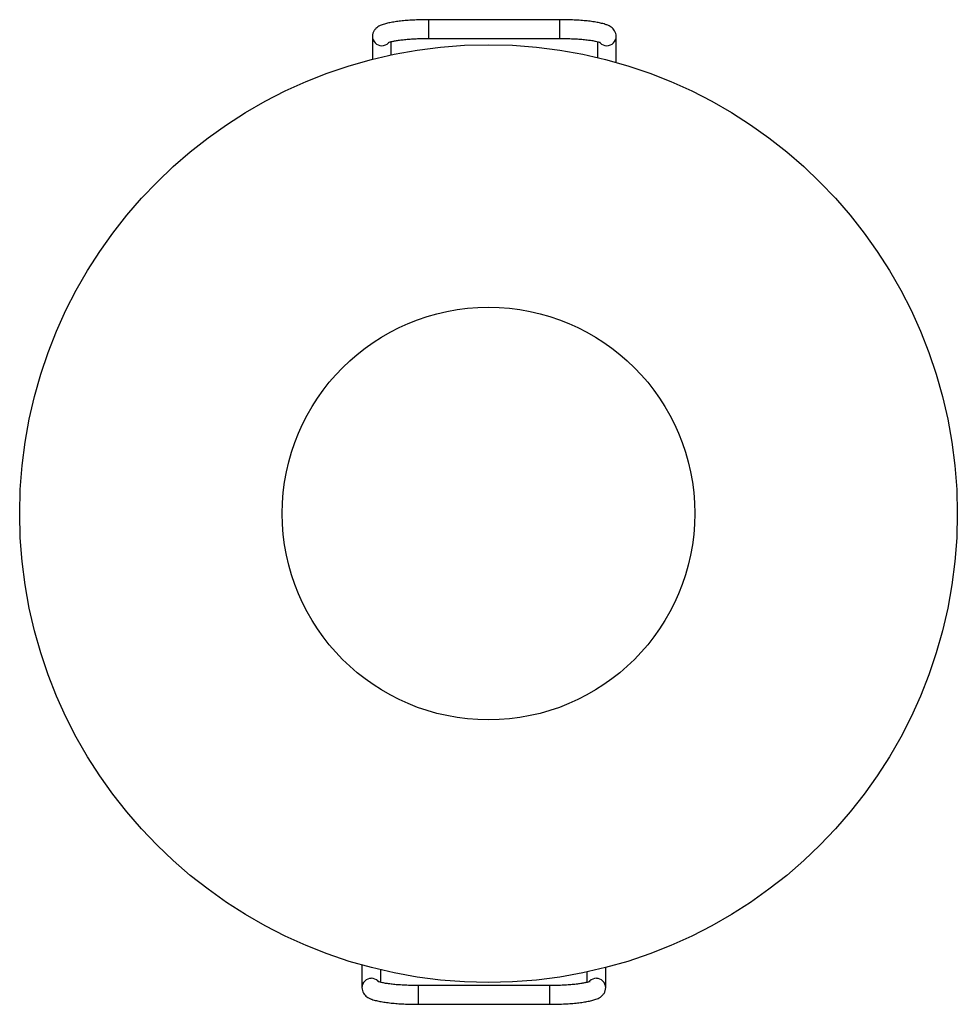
# Paper-space layout '_Inferior' of a CAD drawing. Header units: millimetres. Extents: x -111.9 to -61.9, y -26.2 to 26.3.
import ezdxf

# ---------------------------------------------------------------- set-up
doc = ezdxf.new("R2010")
doc.units = ezdxf.units.MM

psp = doc.layouts.new('_Inferior')

# ---------------------------------------------------------------- linework, layer by layer
at = {"color": 7, "linetype": 'Continuous', "lineweight": 25}
for p, q in [((-83.131, 26.332), (-90.131, 26.332)), ((-90.131, 25.332), (-90.131, 26.332)), ((-83.131, 25.332), (-83.131, 26.332)), ((-93.131, 25.441), (-93.131, 24.222)), ((-90.131, 25.332), (-83.131, 25.332)), ((-80.131, 24.055), (-80.131, 25.441)), ((-92.131, 24.455), (-92.131, 25.162)), ((-81.131, 25.162), (-81.131, 24.316)), ((-93.69, -24.072), (-93.69, -25.276)), ((-92.69, -24.997), (-92.69, -24.33)), ((-81.69, -24.442), (-81.69, -24.997)), ((-80.69, -25.276), (-80.69, -24.206)), ((-83.69, -25.167), (-90.69, -25.167)), ((-90.69, -25.167), (-90.69, -26.167)), ((-83.69, -25.167), (-83.69, -26.167)), ((-90.69, -26.167), (-83.69, -26.167))]:
    psp.add_line(p, q, dxfattribs=at)
for radius in [25, 11]:
    psp.add_circle((-86.941, 0), radius, dxfattribs=at)
for centre, radius, start, end in [((-92.635, 25.443), 0.496, 180.168, 270.4219), ((-80.627, 25.443), 0.496, 269.5781, 359.831), ((-92.63, 25.45), 0.503, 269.9124, 314.9705), ((-80.632, 25.45), 0.503, 224.8535, 270.0881), ((-93.194, -25.278), 0.496, 89.5781, 179.831), ((-93.189, -25.284), 0.503, 44.8535, 90.0881), ((-81.191, -25.284), 0.503, 89.9124, 134.9705), ((-81.186, -25.278), 0.496, 0.168, 90.4219)]:
    psp.add_arc(centre, radius, start, end, dxfattribs=at)
for points, knots in [([(-90.131, 26.332), (-90.196, 26.332), (-90.384, 26.331), (-90.693, 26.324), (-91.05, 26.307), (-91.39, 26.282), (-91.709, 26.25), (-92.002, 26.21), (-92.268, 26.161), (-92.508, 26.1), (-92.692, 26.033), (-92.838, 25.954), (-92.948, 25.868), (-93.042, 25.757), (-93.115, 25.612), (-93.126, 25.499), (-93.131, 25.441)], [0, 0, 0, 0, 0.044481, 0.129201, 0.214087, 0.299264, 0.384979, 0.471633, 0.55998, 0.651681, 0.751327, 0.810081, 0.859855, 0.906333, 0.951475, 1, 1, 1, 1]), ([(-80.131, 25.441), (-80.136, 25.497), (-80.146, 25.605), (-80.213, 25.745), (-80.299, 25.853), (-80.4, 25.937), (-80.52, 26.008), (-80.681, 26.076), (-80.889, 26.136), (-81.152, 26.191), (-81.439, 26.236), (-81.759, 26.272), (-82.098, 26.3), (-82.453, 26.319), (-82.8, 26.33), (-83.027, 26.332), (-83.131, 26.332)], [0, 0, 0, 0, 0.046448, 0.090188, 0.133245, 0.179129, 0.232742, 0.303077, 0.404425, 0.49172, 0.583474, 0.671596, 0.757989, 0.843494, 0.928524, 1, 1, 1, 1]), ([(-92.291, 25.112), (-92.292, 25.111), (-92.297, 25.109), (-92.266, 25.124), (-92.196, 25.146), (-92.074, 25.178), (-91.903, 25.212), (-91.683, 25.245), (-91.422, 25.275), (-91.127, 25.3), (-90.807, 25.318), (-90.472, 25.33), (-90.244, 25.331), (-90.131, 25.332)], [0, 0, 0, 0, 0.019024, 0.084915, 0.162059, 0.250312, 0.347517, 0.450905, 0.558183, 0.667808, 0.77883, 0.89067, 1, 1, 1, 1]), ([(-83.131, 25.332), (-83.07, 25.332), (-82.894, 25.331), (-82.604, 25.324), (-82.272, 25.309), (-81.961, 25.286), (-81.677, 25.257), (-81.43, 25.224), (-81.234, 25.188), (-81.092, 25.154), (-81.007, 25.128), (-80.967, 25.11), (-80.971, 25.112), (-80.972, 25.112)], [0, 0, 0, 0, 0.059009, 0.171395, 0.283636, 0.3954, 0.506335, 0.615903, 0.723209, 0.816015, 0.900121, 0.97289, 1, 1, 1, 1]), ([(-90.69, -25.167), (-90.751, -25.167), (-90.927, -25.166), (-91.217, -25.159), (-91.549, -25.143), (-91.86, -25.121), (-92.144, -25.092), (-92.391, -25.058), (-92.587, -25.023), (-92.729, -24.988), (-92.814, -24.962), (-92.854, -24.944), (-92.85, -24.946), (-92.849, -24.947)], [0, 0, 0, 0, 0.059009, 0.171395, 0.283636, 0.3954, 0.506335, 0.615903, 0.723209, 0.816015, 0.900121, 0.97289, 1, 1, 1, 1]), ([(-81.53, -24.946), (-81.529, -24.946), (-81.525, -24.943), (-81.555, -24.958), (-81.625, -24.981), (-81.747, -25.013), (-81.918, -25.046), (-82.138, -25.08), (-82.399, -25.11), (-82.694, -25.135), (-83.015, -25.153), (-83.35, -25.165), (-83.577, -25.166), (-83.69, -25.167)], [0, 0, 0, 0, 0.019024, 0.084915, 0.162059, 0.250312, 0.347517, 0.450905, 0.558183, 0.667808, 0.77883, 0.89067, 1, 1, 1, 1]), ([(-93.69, -25.276), (-93.685, -25.331), (-93.676, -25.44), (-93.608, -25.579), (-93.522, -25.688), (-93.421, -25.772), (-93.301, -25.843), (-93.14, -25.911), (-92.932, -25.971), (-92.669, -26.026), (-92.382, -26.07), (-92.062, -26.107), (-91.723, -26.135), (-91.368, -26.154), (-91.022, -26.165), (-90.794, -26.166), (-90.69, -26.167)], [0, 0, 0, 0, 0.046448, 0.090188, 0.133245, 0.179129, 0.232742, 0.303077, 0.404425, 0.49172, 0.583474, 0.671596, 0.757989, 0.843494, 0.928524, 1, 1, 1, 1]), ([(-83.69, -26.167), (-83.625, -26.167), (-83.437, -26.166), (-83.128, -26.158), (-82.771, -26.142), (-82.431, -26.117), (-82.112, -26.085), (-81.819, -26.044), (-81.553, -25.995), (-81.313, -25.935), (-81.129, -25.868), (-80.983, -25.788), (-80.873, -25.703), (-80.779, -25.591), (-80.706, -25.446), (-80.695, -25.334), (-80.69, -25.276)], [0, 0, 0, 0, 0.044481, 0.129201, 0.214087, 0.299264, 0.384979, 0.471633, 0.55998, 0.651681, 0.751327, 0.810081, 0.859855, 0.906333, 0.951475, 1, 1, 1, 1])]:
    psp.add_open_spline(points, degree=3, knots=knots, dxfattribs=at)

doc.saveas('drawing.dxf')
